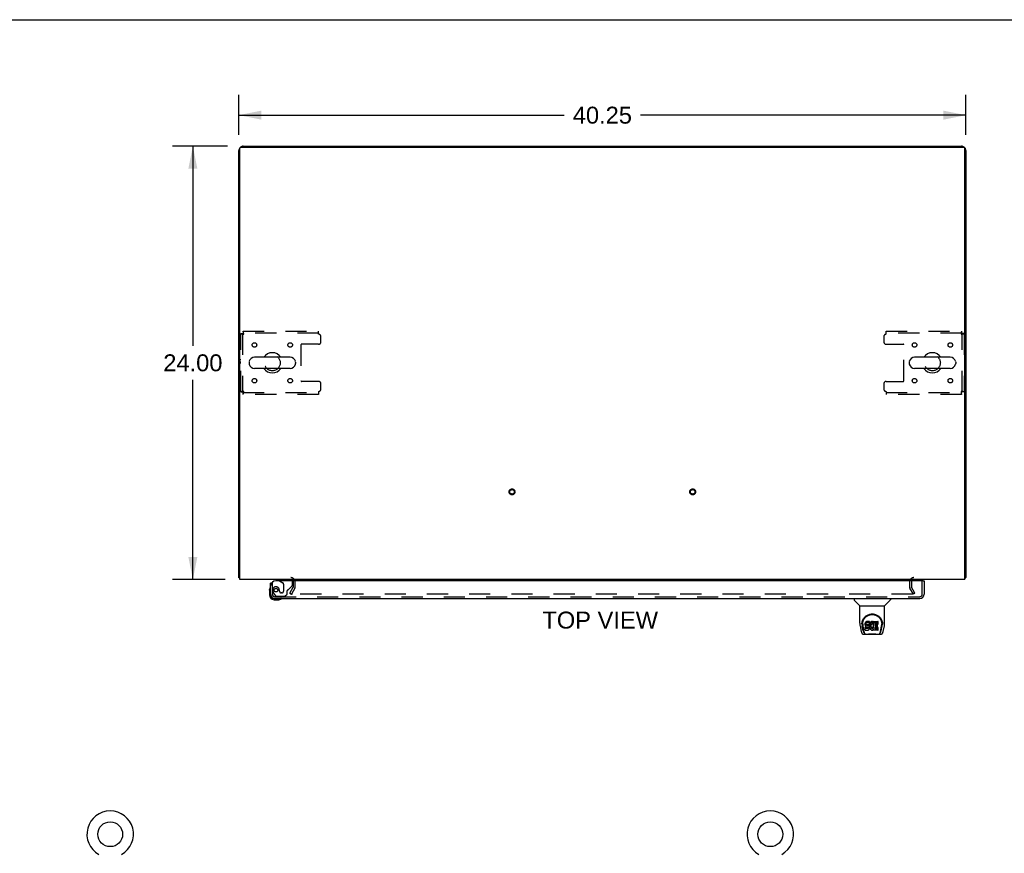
# Model space of a CAD drawing. Header units: inches. Extents: x 0 to 212, y 0 to 138.
# Tile 14 of 20: x 55 to 109, y 91 to 138. Entities that reach past the tile are written whole.
import ezdxf

# ---------------------------------------------------------------- set-up
doc = ezdxf.new("R2010")
doc.units = ezdxf.units.IN
doc.header["$LTSCALE"] = 11.6875
doc.header["$MEASUREMENT"] = 0
doc.linetypes.add('HIDDEN', pattern=[0.2, 0.1, -0.1])
doc.layers.get('0').update_dxf_attribs({"linetype": 'CONTINUOUS'})
for name, color, linetype in [('DEFAULT_2', 8, 'HIDDEN'), ('DIMENSIONS', 7, 'CONTINUOUS'), ('DOOR_ASSEMBLY', 7, 'CONTINUOUS'), ('WITNESSMARKS', 7, 'CONTINUOUS')]:
    doc.layers.add(name, color=color, linetype=linetype)
doc.styles.get("Standard").update_dxf_attribs({"font": 'arial.ttf'})
doc.dimstyles.new('DIMSTYLE_1', dxfattribs={"dimtxt": 0.9375, "dimasz": 1.25, "dimexe": 0.09, "dimexo": 0.07, "dimgap": 0.0375, "dimtad": 0, "dimtih": 1, "dimtoh": 1, "dimzin": 4, "dimdsep": 46, "dimtxsty": 'Standard', "dimblk": '_FILLED', "dimblk1": '_FILLED', "dimblk2": '_FILLED', "dimcen": 0.09, "dimadec": 3, "dimazin": 1, "dimtfac": 1, "dimtdec": 3, "dimtofl": 0, "dimtmove": 0, "dimatfit": 3, "dimldrblk": '_FILLED', "dimfxl": 0, "dimtolj": 1, "dimtzin": 4, "dimarcsym": 0})

# ---------------------------------------------------------------- blocks, each defined once
blk = doc.blocks.new('_FILLED')
at = {"color": 0, "linetype": 'ByBlock'}
blk.add_solid([(0, 0), (-1, 0.2), (-1, -0.2)], dxfattribs=at)
blk = doc.blocks.new('*D1')
at = {"layer": 'DIMENSIONS', "color": 2, "linetype": 'Continuous'}
for p, q in [((66.635, 131.124), (66.635, 133.337)), ((106.885, 131.124), (106.885, 133.337)), ((66.635, 132.212), (84.653, 132.212)), ((106.885, 132.212), (88.867, 132.212))]:
    blk.add_line(p, q, dxfattribs=at)
at = {"layer": 'DIMENSIONS', "color": 2, "linetype": 'Continuous', "xscale": 1.25, "yscale": 1.25, "zscale": 1.25, "rotation": 180}
blk.add_blockref('_FILLED', (66.635, 132.212), dxfattribs=at)
at = {"layer": 'DIMENSIONS', "color": 2, "linetype": 'Continuous', "xscale": 1.25, "yscale": 1.25, "zscale": 1.25}
blk.add_blockref('_FILLED', (106.885, 132.212), dxfattribs=at)
at = {"layer": 'DIMENSIONS', "color": 2, "linetype": 'Continuous', "insert": (86.76, 132.681), "char_height": 0.9375, "width": 3.27602, "attachment_point": 2, "line_spacing_factor": 0.9}
blk.add_mtext('40.25', dxfattribs=at)
blk = doc.blocks.new('*D7')
at = {"layer": 'DIMENSIONS', "color": 2, "linetype": 'Continuous'}
for p, q in [((66.007, 130.496), (62.967, 130.496)), ((64.092, 130.496), (64.092, 119.433)), ((64.092, 106.496), (64.092, 117.558)), ((65.872, 106.496), (62.967, 106.496))]:
    blk.add_line(p, q, dxfattribs=at)
at = {"layer": 'DIMENSIONS', "color": 2, "linetype": 'Continuous', "xscale": 1.25, "yscale": 1.25, "zscale": 1.25}
for p, rotation in [((64.092, 130.496), 90), ((64.092, 106.496), 270)]:
    blk.add_blockref('_FILLED', p, dxfattribs=dict(at, rotation=rotation))
at = {"layer": 'DIMENSIONS', "color": 2, "linetype": 'Continuous', "insert": (64.092, 118.965), "char_height": 0.9375, "width": 3.27602, "attachment_point": 2, "line_spacing_factor": 0.9}
blk.add_mtext('24.00', dxfattribs=at)

msp = doc.modelspace()

# ---------------------------------------------------------------- linework, layer by layer
at = {"color": 7, "linetype": 'Continuous'}
for p, q in [((0, 137.5), (212.5, 137.5)), ((74.135, 130.496), (74.135, 130.444)), ((74.135, 130.496), (99.385, 130.496)), ((99.385, 130.496), (99.385, 130.444)), ((67.202, 118.539), (67.202, 118.452)), ((69.477, 118.802), (67.502, 118.802)), ((69.777, 118.539), (69.777, 118.452)), ((103.744, 118.539), (103.744, 118.452)), ((106.019, 118.802), (104.044, 118.802)), ((106.319, 118.539), (106.319, 118.452)), ((69.477, 118.19), (67.502, 118.19)), ((106.019, 118.19), (104.044, 118.19)), ((66.687, 106.6), (66.635, 106.6)), ((106.833, 106.6), (106.885, 106.6))]:
    msp.add_line(p, q, dxfattribs=at)
at = {"color": 3, "linetype": 'Continuous'}
for p, q in [((66.687, 106.496), (66.687, 130.384)), ((66.747, 130.444), (106.773, 130.444)), ((66.882, 130.496), (74.135, 130.496)), ((99.385, 130.496), (106.639, 130.496)), ((106.833, 106.496), (106.833, 130.384)), ((66.635, 106.6), (66.635, 130.249)), ((106.885, 130.249), (106.885, 106.6)), ((106.833, 106.496), (66.687, 106.496))]:
    msp.add_line(p, q, dxfattribs=at)
for points in [[(66.663, 106.586), (66.659, 106.586), (66.656, 106.587), (66.653, 106.588), (66.65, 106.588), (66.647, 106.589), (66.644, 106.59), (66.642, 106.591), (66.64, 106.592), (66.639, 106.593), (66.637, 106.594), (66.636, 106.596), (66.636, 106.597), (66.635, 106.598), (66.635, 106.6)], [(66.687, 106.58), (66.687, 106.58), (66.683, 106.581), (66.679, 106.582), (66.675, 106.583), (66.671, 106.584), (66.663, 106.586)], [(106.833, 106.58), (106.833, 106.58), (106.837, 106.581), (106.842, 106.582), (106.846, 106.583), (106.85, 106.584)], [(106.85, 106.584), (106.857, 106.586), (106.861, 106.586), (106.864, 106.587), (106.867, 106.588), (106.87, 106.588), (106.873, 106.589), (106.876, 106.59), (106.878, 106.591), (106.88, 106.592), (106.882, 106.593), (106.883, 106.594), (106.884, 106.596), (106.885, 106.597), (106.885, 106.598), (106.885, 106.6)]]:
    msp.add_lwpolyline(points, dxfattribs=at)
at = {"color": 7, "linetype": 'Continuous'}
for centre in [(59.515, 92.387), (96.057, 92.387)]:
    msp.add_circle(centre, 0.688, dxfattribs=at)
at = {"color": 3, "linetype": 'Continuous'}
for centre, radius, start, end in [((66.882, 130.249), 0.246, 140.5726, 180), ((66.747, 130.384), 0.06, 90, 180), ((66.882, 130.249), 0.246, 90, 129.4274), ((106.639, 130.249), 0.246, 50.5726, 90), ((106.773, 130.384), 0.06, 0, 90), ((106.639, 130.249), 0.246, 0, 39.4274), ((69.514, 106.353), 0.142, 26.4666, 90), ((104.007, 106.353), 0.142, 90, 153.5334)]:
    msp.add_arc(centre, radius, start, end, dxfattribs=at)
at = {"color": 7, "linetype": 'Continuous'}
for centre, radius, start, end in [((68.489, 118.496), 0.562, 32.9567, 147.0433), ((105.031, 118.496), 0.562, 32.9567, 147.0433), ((67.345, 118.539), 0.144, 164.3697, 180), ((67.345, 118.452), 0.144, 180, 195.6303), ((67.502, 118.496), 0.306, 90, 164.3697), ((67.502, 118.496), 0.306, 195.6303, 270), ((69.477, 118.496), 0.306, 15.6303, 90), ((69.477, 118.496), 0.306, 270, 344.3697), ((69.633, 118.539), 0.144, 0, 15.6303), ((69.633, 118.452), 0.144, 344.3697, 360), ((103.887, 118.539), 0.144, 164.3697, 180), ((103.887, 118.452), 0.144, 180, 195.6303), ((104.044, 118.496), 0.306, 90, 164.3697), ((104.044, 118.496), 0.306, 195.6303, 270), ((106.019, 118.496), 0.306, 15.6303, 90), ((106.019, 118.496), 0.306, 270, 344.3697), ((106.175, 118.539), 0.144, 0, 15.6303), ((106.175, 118.452), 0.144, 344.3697, 360), ((68.489, 118.496), 0.562, 212.956, 327.044), ((105.031, 118.496), 0.562, 212.956, 327.044), ((59.515, 92.387), 1.288, 299.5053, 240.4947), ((96.057, 92.387), 1.288, 299.5053, 240.4947)]:
    msp.add_arc(centre, radius, start, end, dxfattribs=at)
at = {"layer": 'DEFAULT_2', "color": 8, "linetype": 'HIDDEN'}
for p, q in [((66.739, 116.88), (66.739, 120.112)), ((66.739, 120.112), (66.843, 120.112)), ((66.843, 120.112), (66.843, 116.88)), ((66.873, 120.246), (66.873, 120.142)), ((66.873, 120.246), (71.052, 120.246)), ((71.052, 120.142), (66.873, 120.142)), ((71.052, 120.079), (71.052, 120.246)), ((71.177, 119.652), (71.177, 119.954)), ((102.344, 119.954), (102.344, 119.652)), ((102.469, 120.246), (106.647, 120.246)), ((102.469, 120.079), (102.469, 120.246)), ((106.647, 120.142), (102.469, 120.142)), ((106.647, 120.246), (106.647, 120.142)), ((106.781, 120.112), (106.677, 120.112)), ((106.677, 116.88), (106.677, 120.112)), ((106.781, 120.112), (106.781, 116.88)), ((70.077, 119.497), (70.077, 117.495)), ((71.052, 119.527), (70.107, 119.527)), ((102.469, 119.527), (103.414, 119.527)), ((103.444, 117.495), (103.444, 119.497)), ((71.052, 117.465), (70.107, 117.465)), ((71.177, 117.038), (71.177, 117.34)), ((102.344, 117.34), (102.344, 117.038)), ((102.469, 117.465), (103.414, 117.465)), ((66.739, 116.88), (66.843, 116.88)), ((66.873, 116.746), (66.873, 116.85)), ((66.873, 116.85), (71.052, 116.85)), ((71.052, 116.746), (66.873, 116.746)), ((71.052, 116.913), (71.052, 116.746)), ((102.469, 116.913), (102.469, 116.746)), ((102.469, 116.85), (106.647, 116.85)), ((106.647, 116.746), (102.469, 116.746)), ((106.647, 116.746), (106.647, 116.85)), ((106.781, 116.88), (106.677, 116.88)), ((69.656, 106.091), (69.656, 106.353)), ((69.76, 106.091), (69.76, 106.353)), ((103.76, 106.353), (103.76, 106.091)), ((103.864, 106.353), (103.864, 106.091)), ((69.456, 105.735), (69.652, 106.075)), ((69.742, 106.023), (69.546, 105.683)), ((103.975, 105.683), (103.778, 106.023)), ((104.065, 105.735), (103.869, 106.075)), ((69.456, 105.735), (69.546, 105.683)), ((103.929, 105.683), (69.592, 105.683)), ((104.065, 105.735), (103.975, 105.683))]:
    msp.add_line(p, q, dxfattribs=at)
for points in [[(66.739, 120.112), (66.74, 120.109), (66.743, 120.107), (66.748, 120.105), (66.756, 120.102), (66.765, 120.1), (66.776, 120.098), (66.788, 120.095), (66.802, 120.093), (66.817, 120.091), (66.834, 120.088), (66.851, 120.086), (66.869, 120.083), (66.887, 120.081), (66.906, 120.079)], [(66.843, 120.112), (66.844, 120.109), (66.845, 120.107), (66.847, 120.105), (66.849, 120.102), (66.853, 120.1), (66.857, 120.098), (66.862, 120.095), (66.867, 120.093), (66.873, 120.091), (66.879, 120.088), (66.885, 120.086), (66.892, 120.083), (66.899, 120.081), (66.906, 120.079)], [(66.906, 120.079), (66.904, 120.097), (66.901, 120.116), (66.899, 120.134), (66.897, 120.151), (66.894, 120.168), (66.892, 120.183), (66.89, 120.197), (66.887, 120.209), (66.885, 120.22), (66.883, 120.229), (66.88, 120.236), (66.878, 120.242), (66.875, 120.245), (66.873, 120.246)], [(66.906, 120.079), (66.904, 120.086), (66.901, 120.093), (66.899, 120.1), (66.897, 120.106), (66.894, 120.112), (66.892, 120.118), (66.89, 120.123), (66.887, 120.128), (66.885, 120.132), (66.883, 120.136), (66.88, 120.138), (66.878, 120.14), (66.875, 120.141), (66.873, 120.142)], [(106.647, 120.246), (106.645, 120.245), (106.642, 120.242), (106.64, 120.236), (106.638, 120.229), (106.635, 120.22), (106.633, 120.209), (106.631, 120.197), (106.628, 120.183), (106.626, 120.168), (106.624, 120.151), (106.621, 120.134), (106.619, 120.116), (106.616, 120.097), (106.614, 120.079)], [(106.647, 120.142), (106.645, 120.141), (106.642, 120.14), (106.64, 120.138), (106.638, 120.136), (106.635, 120.132), (106.633, 120.128), (106.631, 120.123), (106.628, 120.118), (106.626, 120.112), (106.624, 120.106), (106.621, 120.1), (106.619, 120.093), (106.616, 120.086), (106.614, 120.079)], [(106.614, 120.079), (106.633, 120.081), (106.651, 120.083), (106.669, 120.086), (106.687, 120.088), (106.703, 120.091), (106.718, 120.093), (106.732, 120.095), (106.745, 120.098), (106.756, 120.1), (106.765, 120.102), (106.772, 120.105), (106.777, 120.107), (106.78, 120.109), (106.781, 120.112)], [(106.614, 120.079), (106.621, 120.081), (106.628, 120.083), (106.635, 120.086), (106.641, 120.088), (106.648, 120.091), (106.653, 120.093), (106.659, 120.095), (106.663, 120.098), (106.667, 120.1), (106.671, 120.102), (106.674, 120.105), (106.676, 120.107), (106.677, 120.109), (106.677, 120.112)], [(66.906, 116.913), (66.887, 116.91), (66.869, 116.908), (66.851, 116.906), (66.834, 116.903), (66.817, 116.901), (66.802, 116.899), (66.788, 116.896), (66.776, 116.894), (66.765, 116.892), (66.756, 116.889), (66.748, 116.887), (66.743, 116.884), (66.74, 116.882), (66.739, 116.88)], [(66.906, 116.913), (66.899, 116.91), (66.892, 116.908), (66.885, 116.906), (66.879, 116.903), (66.873, 116.901), (66.867, 116.899), (66.862, 116.896), (66.857, 116.894), (66.853, 116.892), (66.849, 116.889), (66.847, 116.887), (66.845, 116.884), (66.844, 116.882), (66.843, 116.88)], [(66.873, 116.746), (66.875, 116.747), (66.878, 116.75), (66.88, 116.755), (66.883, 116.762), (66.885, 116.771), (66.887, 116.782), (66.89, 116.795), (66.892, 116.809), (66.894, 116.824), (66.897, 116.84), (66.899, 116.858), (66.901, 116.876), (66.904, 116.894), (66.906, 116.913)], [(66.873, 116.85), (66.875, 116.85), (66.878, 116.851), (66.88, 116.853), (66.883, 116.856), (66.885, 116.859), (66.887, 116.864), (66.89, 116.868), (66.892, 116.873), (66.894, 116.879), (66.897, 116.885), (66.899, 116.892), (66.901, 116.899), (66.904, 116.906), (66.906, 116.913)], [(106.781, 116.88), (106.78, 116.882), (106.777, 116.884), (106.772, 116.887), (106.765, 116.889), (106.756, 116.892), (106.745, 116.894), (106.732, 116.896), (106.718, 116.899), (106.703, 116.901), (106.687, 116.903), (106.669, 116.906), (106.651, 116.908), (106.633, 116.91), (106.614, 116.913)], [(106.614, 116.913), (106.616, 116.906), (106.619, 116.899), (106.621, 116.892), (106.624, 116.885), (106.626, 116.879), (106.628, 116.873), (106.631, 116.868), (106.633, 116.864), (106.635, 116.859), (106.638, 116.856), (106.64, 116.853), (106.642, 116.851), (106.645, 116.85), (106.647, 116.85)], [(106.677, 116.88), (106.677, 116.882), (106.676, 116.884), (106.674, 116.887), (106.671, 116.889), (106.667, 116.892), (106.663, 116.894), (106.659, 116.896), (106.653, 116.899), (106.648, 116.901), (106.641, 116.903), (106.635, 116.906), (106.628, 116.908), (106.621, 116.91), (106.614, 116.913)], [(106.614, 116.913), (106.616, 116.894), (106.619, 116.876), (106.621, 116.858), (106.624, 116.84), (106.626, 116.824), (106.628, 116.809), (106.631, 116.795), (106.633, 116.782), (106.635, 116.771), (106.638, 116.762), (106.64, 116.755), (106.642, 116.75), (106.645, 116.747), (106.647, 116.746)], [(69.574, 105.708), (69.573, 105.707), (69.572, 105.705), (69.572, 105.703), (69.572, 105.702), (69.572, 105.701)], [(69.572, 105.701), (69.572, 105.7), (69.572, 105.698), (69.572, 105.696), (69.573, 105.695), (69.574, 105.693), (69.575, 105.691), (69.576, 105.69), (69.577, 105.689), (69.579, 105.687), (69.58, 105.686)], [(69.592, 105.683), (69.59, 105.683), (69.588, 105.684), (69.586, 105.684), (69.584, 105.685), (69.582, 105.685), (69.58, 105.686)], [(103.949, 105.701), (103.949, 105.7), (103.948, 105.698), (103.948, 105.696), (103.947, 105.695), (103.947, 105.693), (103.946, 105.691), (103.944, 105.69), (103.943, 105.689), (103.942, 105.687), (103.94, 105.686), (103.938, 105.685), (103.936, 105.685), (103.935, 105.684), (103.933, 105.684), (103.931, 105.683), (103.929, 105.683)], [(103.946, 105.708), (103.947, 105.707), (103.948, 105.705), (103.948, 105.703), (103.949, 105.702), (103.949, 105.701)]]:
    msp.add_lwpolyline(points, dxfattribs=at)
for centre, radius in [((67.5, 119.485), 0.125), ((69.479, 119.485), 0.125), ((104.042, 119.485), 0.125), ((106.021, 119.485), 0.125), ((68.489, 118.496), 0.438), ((105.031, 118.496), 0.438), ((67.5, 117.506), 0.125), ((69.479, 117.506), 0.125), ((104.042, 117.506), 0.125), ((106.021, 117.506), 0.125), ((81.76, 111.35), 0.164), ((81.76, 111.35), 0.124), ((91.76, 111.35), 0.164), ((91.76, 111.35), 0.124)]:
    msp.add_circle(centre, radius, dxfattribs=at)
for centre, radius, start, end in [((71.052, 119.954), 0.125, 0, 90), ((102.469, 119.954), 0.125, 90, 180), ((70.107, 119.497), 0.03, 90, 180), ((71.052, 119.652), 0.125, 270, 360), ((102.469, 119.652), 0.125, 180, 270), ((103.414, 119.497), 0.03, 0, 90), ((70.107, 117.495), 0.03, 180, 270), ((71.052, 117.34), 0.125, 0, 90), ((102.469, 117.34), 0.125, 90, 180), ((103.414, 117.495), 0.03, 270, 360), ((71.052, 117.038), 0.125, 270, 360), ((102.469, 117.038), 0.125, 180, 270), ((69.514, 106.353), 0.246, 0, 90), ((69.514, 106.353), 0.142, 0, 26.4666), ((104.007, 106.353), 0.246, 90, 180), ((104.007, 106.353), 0.142, 153.5334, 180), ((69.623, 106.091), 0.033, 330, 360), ((69.623, 106.091), 0.137, 330, 360), ((103.897, 106.091), 0.137, 180, 210), ((103.897, 106.091), 0.033, 180, 210)]:
    msp.add_arc(centre, radius, start, end, dxfattribs=at)
at = {"layer": 'DOOR_ASSEMBLY', "color": 3, "linetype": 'Continuous'}
for p, q in [((68.385, 105.684), (68.385, 106.292)), ((104.511, 106.417), (68.677, 106.417)), ((104.573, 106.417), (104.573, 105.684)), ((68.632, 105.438), (104.326, 105.438))]:
    msp.add_line(p, q, dxfattribs=at)
at = {"layer": 'DOOR_ASSEMBLY', "color": 7, "linetype": 'Continuous'}
for p, q in [((68.461, 106.292), (68.385, 106.292)), ((68.827, 106.496), (68.827, 106.457)), ((68.827, 106.457), (68.896, 106.417)), ((104.511, 106.417), (104.573, 106.417)), ((68.325, 105.897), (68.328, 105.935)), ((68.325, 105.897), (68.325, 105.641)), ((68.385, 105.684), (68.385, 105.641)), ((68.588, 105.438), (68.632, 105.438)), ((68.588, 105.378), (68.844, 105.378)), ((100.694, 105.438), (100.694, 105.375)), ((101.003, 105.05), (100.705, 105.347)), ((102.392, 105.05), (102.69, 105.347)), ((102.702, 105.438), (102.702, 105.375)), ((101.009, 105.044), (102.387, 105.044)), ((101.009, 104.072), (101.009, 105.044)), ((102.387, 104.073), (102.387, 105.044)), ((101.328, 104.122), (101.318, 104.099)), ((101.341, 104.141), (101.328, 104.122)), ((101.328, 104.055), (101.328, 104.122)), ((101.35, 104.149), (101.341, 104.141)), ((101.341, 104.074), (101.341, 104.141)), ((101.36, 104.156), (101.35, 104.149)), ((101.35, 104.082), (101.35, 104.149)), ((101.381, 104.165), (101.36, 104.156)), ((101.36, 104.089), (101.36, 104.156)), ((101.405, 104.173), (101.381, 104.165)), ((101.381, 104.099), (101.381, 104.165)), ((101.405, 104.106), (101.381, 104.099)), ((101.544, 104.173), (101.405, 104.173)), ((101.405, 104.106), (101.405, 104.173)), ((101.544, 104.106), (101.405, 104.106)), ((101.546, 104.13), (101.544, 104.173)), ((101.544, 104.106), (101.544, 104.173)), ((101.546, 104.063), (101.544, 104.106)), ((101.546, 104.063), (101.546, 104.13)), ((101.591, 104.11), (101.578, 104.092)), ((101.605, 104.127), (101.591, 104.11)), ((101.591, 104.044), (101.591, 104.11)), ((101.622, 104.142), (101.605, 104.127)), ((101.605, 104.06), (101.605, 104.127)), ((101.64, 104.155), (101.622, 104.142)), ((101.622, 104.076), (101.622, 104.142)), ((101.66, 104.164), (101.64, 104.155)), ((101.64, 104.089), (101.64, 104.155)), ((101.682, 104.169), (101.66, 104.164)), ((101.66, 104.097), (101.66, 104.164)), ((101.704, 104.171), (101.682, 104.169)), ((101.682, 104.102), (101.682, 104.169)), ((101.704, 104.171), (101.727, 104.171)), ((101.704, 104.105), (101.704, 104.171)), ((101.738, 104.169), (101.727, 104.171)), ((101.727, 104.104), (101.727, 104.171)), ((101.749, 104.166), (101.738, 104.169)), ((101.738, 104.102), (101.738, 104.169)), ((101.767, 104.154), (101.749, 104.166)), ((101.749, 104.099), (101.749, 104.166)), ((101.767, 104.154), (101.767, 104.087)), ((101.769, 104.15), (101.769, 104.087)), ((101.777, 104.171), (102.014, 104.171)), ((101.777, 103.779), (101.777, 104.171)), ((102.019, 104.025), (102.019, 104.166)), ((101.024, 103.929), (101.089, 103.624)), ((101.127, 104.018), (101.127, 104.017)), ((101.134, 104.104), (101.133, 104.04)), ((101.196, 103.652), (101.143, 103.922)), ((101.171, 104.03), (101.171, 104.007)), ((101.18, 103.909), (101.237, 103.616)), ((101.313, 104.076), (101.312, 104.052)), ((101.312, 103.985), (101.312, 104.052)), ((101.313, 104.009), (101.312, 103.985)), ((101.312, 103.985), (101.312, 103.961)), ((101.312, 103.961), (101.316, 103.938)), ((101.318, 104.099), (101.313, 104.076)), ((101.313, 104.009), (101.313, 104.076)), ((101.318, 104.032), (101.313, 104.009)), ((101.314, 103.699), (101.314, 103.841)), ((101.316, 103.938), (101.325, 103.916)), ((101.318, 104.032), (101.318, 104.099)), ((101.328, 104.055), (101.318, 104.032)), ((101.378, 103.779), (101.318, 103.779)), ((101.378, 103.846), (101.319, 103.846)), ((101.319, 103.779), (101.319, 103.846)), ((101.319, 103.695), (101.463, 103.695)), ((101.325, 103.916), (101.337, 103.895)), ((101.341, 104.074), (101.328, 104.055)), ((101.337, 103.895), (101.354, 103.878)), ((101.35, 104.082), (101.341, 104.074)), ((101.36, 104.089), (101.35, 104.082)), ((101.354, 103.878), (101.374, 103.865)), ((101.381, 104.099), (101.36, 104.089)), ((101.374, 103.865), (101.385, 103.861)), ((101.439, 103.846), (101.378, 103.846)), ((101.378, 103.779), (101.378, 103.846)), ((101.439, 103.78), (101.378, 103.779)), ((101.383, 103.989), (101.385, 104.004)), ((101.383, 103.966), (101.383, 103.989)), ((101.383, 103.973), (101.383, 103.989)), ((101.383, 103.966), (101.383, 103.973)), ((101.386, 103.959), (101.383, 103.966)), ((101.385, 104.004), (101.388, 104.01)), ((101.385, 103.861), (101.396, 103.859)), ((101.386, 103.959), (101.386, 104.004)), ((101.39, 103.953), (101.386, 103.959)), ((101.388, 104.01), (101.394, 104.015)), ((101.39, 103.953), (101.39, 104.012)), ((101.396, 103.948), (101.39, 103.953)), ((101.394, 104.015), (101.409, 104.02)), ((101.396, 104.015), (101.396, 104.016)), ((101.411, 104.011), (101.396, 104.015)), ((101.396, 103.948), (101.396, 104.015)), ((101.411, 103.944), (101.396, 103.948)), ((101.396, 103.859), (101.444, 103.858)), ((101.409, 104.02), (101.423, 104.021)), ((101.435, 104.012), (101.411, 104.011)), ((101.411, 103.944), (101.411, 104.011)), ((101.435, 103.945), (101.411, 103.944)), ((101.423, 104.021), (101.536, 104.021)), ((101.459, 104.011), (101.435, 104.012)), ((101.435, 103.945), (101.435, 104.012)), ((101.459, 103.944), (101.435, 103.945)), ((101.454, 103.848), (101.439, 103.846)), ((101.439, 103.78), (101.439, 103.846)), ((101.454, 103.781), (101.439, 103.78)), ((101.444, 103.858), (101.451, 103.858)), ((101.451, 103.858), (101.458, 103.855)), ((101.46, 103.851), (101.454, 103.848)), ((101.454, 103.781), (101.454, 103.848)), ((101.46, 103.784), (101.454, 103.781)), ((101.458, 103.855), (101.464, 103.851)), ((101.482, 104.006), (101.459, 104.011)), ((101.459, 103.944), (101.459, 104.011)), ((101.482, 103.939), (101.459, 103.944)), ((101.462, 103.853), (101.46, 103.851)), ((101.46, 103.784), (101.46, 103.851)), ((101.466, 103.789), (101.46, 103.784)), ((101.463, 103.695), (101.475, 103.696)), ((101.464, 103.851), (101.469, 103.845)), ((101.466, 103.789), (101.466, 103.849)), ((101.475, 103.801), (101.466, 103.789)), ((101.469, 103.845), (101.476, 103.831)), ((101.475, 103.801), (101.475, 103.833)), ((101.478, 103.808), (101.475, 103.801)), ((101.475, 103.696), (101.486, 103.7)), ((101.476, 103.831), (101.478, 103.816)), ((101.478, 103.808), (101.478, 103.821)), ((101.478, 103.816), (101.478, 103.808)), ((101.493, 104.001), (101.482, 104.006)), ((101.482, 103.939), (101.482, 104.006)), ((101.493, 103.934), (101.482, 103.939)), ((101.486, 103.7), (101.506, 103.714)), ((101.503, 103.994), (101.493, 104.001)), ((101.493, 103.934), (101.493, 104.001)), ((101.503, 103.927), (101.493, 103.934)), ((101.52, 103.977), (101.503, 103.994)), ((101.503, 103.927), (101.503, 103.994)), ((101.52, 103.91), (101.503, 103.927)), ((101.506, 103.714), (101.523, 103.731)), ((101.533, 103.957), (101.52, 103.977)), ((101.52, 103.91), (101.52, 103.977)), ((101.533, 103.89), (101.52, 103.91)), ((101.523, 103.731), (101.53, 103.741)), ((101.53, 103.741), (101.535, 103.752)), ((101.543, 103.935), (101.533, 103.957)), ((101.533, 103.89), (101.533, 103.957)), ((101.543, 103.868), (101.533, 103.89)), ((101.535, 103.752), (101.544, 103.774)), ((101.536, 104.021), (101.542, 104.021)), ((101.542, 104.021), (101.544, 104.027)), ((101.544, 103.931), (101.543, 103.935)), ((101.543, 103.868), (101.543, 103.935)), ((101.549, 103.845), (101.543, 103.868)), ((101.544, 104.027), (101.545, 104.039)), ((101.548, 104.009), (101.544, 103.964)), ((101.544, 103.898), (101.544, 103.964)), ((101.548, 103.942), (101.544, 103.898)), ((101.544, 103.898), (101.545, 103.875)), ((101.544, 103.774), (101.55, 103.797)), ((101.545, 104.039), (101.546, 104.063)), ((101.545, 103.875), (101.548, 103.853)), ((101.552, 104.031), (101.548, 104.009)), ((101.548, 103.942), (101.548, 104.009)), ((101.552, 103.964), (101.548, 103.942)), ((101.548, 103.853), (101.552, 103.831)), ((101.551, 103.821), (101.549, 103.845)), ((101.55, 103.797), (101.551, 103.821)), ((101.551, 103.821), (101.551, 103.836)), ((101.558, 104.052), (101.552, 104.031)), ((101.552, 103.964), (101.552, 104.031)), ((101.558, 103.985), (101.552, 103.964)), ((101.552, 103.831), (101.559, 103.81)), ((101.567, 104.073), (101.558, 104.052)), ((101.558, 103.985), (101.558, 104.052)), ((101.567, 104.006), (101.558, 103.985)), ((101.559, 103.81), (101.581, 103.771)), ((101.578, 104.092), (101.567, 104.073)), ((101.567, 104.006), (101.567, 104.073)), ((101.578, 104.025), (101.567, 104.006)), ((101.578, 104.025), (101.578, 104.092)), ((101.591, 104.044), (101.578, 104.025)), ((101.581, 103.771), (101.593, 103.753)), ((101.605, 104.06), (101.591, 104.044)), ((101.593, 103.753), (101.608, 103.736)), ((101.622, 104.076), (101.605, 104.06)), ((101.608, 103.736), (101.624, 103.721)), ((101.614, 103.913), (101.613, 103.886)), ((101.613, 103.886), (101.614, 103.873)), ((101.617, 103.94), (101.614, 103.913)), ((101.614, 103.873), (101.614, 103.913)), ((101.614, 103.873), (101.617, 103.86)), ((101.616, 103.933), (101.617, 103.927)), ((101.621, 103.953), (101.617, 103.94)), ((101.617, 103.927), (101.628, 103.902)), ((101.617, 103.86), (101.617, 103.927)), ((101.617, 103.86), (101.628, 103.836)), ((101.627, 103.965), (101.621, 103.953)), ((101.64, 104.089), (101.622, 104.076)), ((101.624, 103.721), (101.642, 103.707)), ((101.641, 103.988), (101.627, 103.965)), ((101.628, 103.902), (101.641, 103.879)), ((101.628, 103.836), (101.628, 103.902)), ((101.628, 103.836), (101.641, 103.812)), ((101.66, 104.097), (101.64, 104.089)), ((101.649, 103.998), (101.641, 103.988)), ((101.641, 103.879), (101.65, 103.869)), ((101.641, 103.812), (101.641, 103.879)), ((101.641, 103.812), (101.65, 103.802)), ((101.642, 103.707), (101.652, 103.702)), ((101.66, 104.006), (101.649, 103.998)), ((101.65, 103.869), (101.66, 103.86)), ((101.65, 103.802), (101.65, 103.869)), ((101.65, 103.802), (101.66, 103.793)), ((101.652, 103.702), (101.662, 103.698)), ((101.682, 104.102), (101.66, 104.097)), ((101.685, 104.016), (101.66, 104.006)), ((101.66, 103.86), (101.671, 103.853)), ((101.66, 103.793), (101.66, 103.86)), ((101.66, 103.793), (101.671, 103.786)), ((101.662, 103.698), (101.684, 103.693)), ((101.671, 103.853), (101.683, 103.848)), ((101.671, 103.786), (101.671, 103.853)), ((101.671, 103.786), (101.683, 103.781)), ((101.704, 104.105), (101.682, 104.102)), ((101.683, 103.848), (101.697, 103.846)), ((101.683, 103.781), (101.683, 103.848)), ((101.683, 103.781), (101.697, 103.779)), ((101.684, 103.693), (101.706, 103.69)), ((101.698, 104.019), (101.685, 104.016)), ((101.697, 103.846), (101.71, 103.845)), ((101.697, 103.779), (101.697, 103.846)), ((101.697, 103.779), (101.71, 103.778)), ((101.711, 104.019), (101.698, 104.019)), ((101.727, 104.104), (101.704, 104.105)), ((101.706, 103.69), (101.728, 103.693)), ((101.71, 103.845), (101.723, 103.847)), ((101.71, 103.778), (101.71, 103.845)), ((101.71, 103.778), (101.723, 103.78)), ((101.724, 104.016), (101.711, 104.019)), ((101.723, 103.847), (101.736, 103.851)), ((101.723, 103.78), (101.723, 103.847)), ((101.723, 103.78), (101.736, 103.784)), ((101.736, 104.011), (101.724, 104.016)), ((101.738, 104.102), (101.727, 104.104)), ((101.728, 103.693), (101.75, 103.7)), ((101.736, 103.851), (101.748, 103.857)), ((101.736, 103.784), (101.736, 103.851)), ((101.736, 103.784), (101.748, 103.79)), ((101.749, 104.099), (101.738, 104.102)), ((101.769, 104.082), (101.742, 104.014)), ((101.748, 103.857), (101.759, 103.864)), ((101.748, 103.79), (101.748, 103.857)), ((101.748, 103.79), (101.759, 103.797)), ((101.767, 104.087), (101.749, 104.099)), ((101.75, 103.7), (101.769, 103.712)), ((101.759, 103.864), (101.759, 103.797)), ((101.766, 103.863), (101.777, 103.846)), ((101.766, 103.796), (101.777, 103.779)), ((101.779, 103.712), (101.769, 103.712)), ((101.769, 103.712), (101.769, 103.712)), ((101.777, 104.104), (102.014, 104.104)), ((101.779, 103.699), (101.779, 103.712)), ((102.015, 103.695), (101.784, 103.695)), ((101.847, 104.016), (101.847, 103.949)), ((101.849, 103.858), (101.849, 103.78)), ((102.014, 104.021), (101.852, 104.021)), ((101.852, 104.011), (101.983, 104.011)), ((101.852, 103.944), (101.983, 103.944)), ((101.983, 103.862), (101.853, 103.862)), ((101.853, 103.842), (102.015, 103.842)), ((101.853, 103.776), (102.015, 103.776)), ((101.988, 103.867), (101.988, 104.007)), ((102.019, 103.699), (102.019, 103.838)), ((102.158, 103.616), (102.215, 103.906)), ((102.199, 103.652), (102.252, 103.922)), ((102.215, 103.906), (102.216, 103.91)), ((102.261, 104.104), (102.262, 104.04)), ((102.268, 104.017), (102.268, 104.018)), ((102.306, 103.624), (102.371, 103.929)), ((101.213, 103.469), (102.182, 103.469)), ((101.255, 103.548), (101.247, 103.548)), ((101.253, 103.552), (101.257, 103.542)), ((101.257, 103.542), (101.257, 103.542)), ((101.299, 103.469), (101.293, 103.469)), ((101.299, 103.469), (101.298, 103.469)), ((102.097, 103.469), (102.096, 103.469)), ((102.138, 103.542), (102.139, 103.542)), ((102.139, 103.542), (102.142, 103.552)), ((102.148, 103.548), (102.14, 103.548))]:
    msp.add_line(p, q, dxfattribs=at)
at = {"layer": 'DOOR_ASSEMBLY', "color": 8, "linetype": 'HIDDEN'}
for p, q in [((68.489, 106.292), (68.489, 105.684)), ((69.457, 106.496), (68.827, 106.496)), ((68.896, 106.417), (69.065, 106.319)), ((69.614, 106.216), (69.614, 106.339)), ((104.469, 105.684), (104.469, 106.417)), ((68.564, 105.741), (68.665, 105.596)), ((68.886, 105.853), (68.886, 105.841)), ((69.017, 105.755), (68.984, 105.755)), ((69.115, 106.232), (69.115, 105.853)), ((69.307, 105.689), (69.307, 105.868)), ((69.366, 105.926), (69.585, 106.145)), ((68.632, 105.542), (104.326, 105.542)), ((68.73, 105.563), (69.181, 105.563)), ((69.181, 105.563), (69.307, 105.689))]:
    msp.add_line(p, q, dxfattribs=at)
at = {"layer": 'DOOR_ASSEMBLY', "color": 7, "linetype": 'Continuous'}
for points in [[(101.127, 104.03), (101.129, 104.072), (101.136, 104.121), (101.147, 104.168), (101.161, 104.212), (101.178, 104.254), (101.198, 104.293), (101.221, 104.331), (101.245, 104.366), (101.273, 104.398), (101.302, 104.429), (101.334, 104.457), (101.367, 104.483), (101.403, 104.506), (101.441, 104.527), (101.48, 104.545), (101.522, 104.56), (101.564, 104.572), (101.608, 104.581), (101.653, 104.586), (101.698, 104.588), (101.743, 104.586), (101.788, 104.581), (101.832, 104.572), (101.874, 104.56), (101.916, 104.545), (101.955, 104.527), (101.993, 104.506), (102.028, 104.482), (102.062, 104.456), (102.094, 104.428), (102.123, 104.398), (102.15, 104.365), (102.175, 104.33), (102.198, 104.293), (102.217, 104.253), (102.234, 104.212), (102.248, 104.167), (102.259, 104.12), (102.266, 104.071), (102.268, 104.03)], [(101.171, 104.03), (101.171, 104.05), (101.173, 104.075), (101.175, 104.099), (101.179, 104.123), (101.184, 104.146), (101.189, 104.169), (101.196, 104.192), (101.204, 104.214), (101.212, 104.236), (101.222, 104.257), (101.232, 104.277), (101.243, 104.297), (101.254, 104.315), (101.267, 104.333), (101.279, 104.351), (101.293, 104.367), (101.306, 104.383), (101.32, 104.398), (101.335, 104.412), (101.349, 104.426), (101.364, 104.438), (101.38, 104.45), (101.395, 104.462), (101.411, 104.472), (101.426, 104.482), (101.442, 104.491), (101.458, 104.5), (101.474, 104.507), (101.49, 104.515), (101.506, 104.521), (101.522, 104.527), (101.538, 104.532), (101.553, 104.537), (101.569, 104.541), (101.585, 104.545), (101.601, 104.548), (101.617, 104.551), (101.633, 104.553), (101.649, 104.555), (101.665, 104.556), (101.681, 104.557), (101.697, 104.557), (101.713, 104.557), (101.729, 104.556), (101.745, 104.555), (101.761, 104.553), (101.777, 104.551), (101.793, 104.549), (101.809, 104.545), (101.824, 104.542), (101.84, 104.538), (101.856, 104.533), (101.872, 104.527), (101.888, 104.521), (101.905, 104.515), (101.921, 104.508), (101.936, 104.5), (101.952, 104.492), (101.968, 104.482), (101.984, 104.473), (101.999, 104.462), (102.015, 104.451), (102.03, 104.439), (102.045, 104.426), (102.06, 104.413), (102.074, 104.399), (102.088, 104.384), (102.102, 104.368), (102.116, 104.351), (102.128, 104.334), (102.141, 104.316), (102.152, 104.297), (102.163, 104.277), (102.173, 104.257), (102.183, 104.236), (102.191, 104.214), (102.199, 104.192), (102.206, 104.17), (102.212, 104.146), (102.216, 104.123), (102.22, 104.099), (102.223, 104.075), (102.224, 104.051), (102.225, 104.03)], [(101.009, 104.072), (101.009, 104.039), (101.013, 104), (101.018, 103.96), (101.024, 103.929)], [(101.089, 103.624), (101.092, 103.611), (101.097, 103.592), (101.102, 103.576), (101.107, 103.561), (101.112, 103.547), (101.118, 103.535), (101.125, 103.523), (101.132, 103.513), (101.14, 103.503), (101.149, 103.494), (101.16, 103.486), (101.171, 103.479), (101.183, 103.474), (101.196, 103.471), (101.21, 103.469), (101.213, 103.469)], [(101.127, 104.018), (101.127, 104.022), (101.127, 104.03)], [(101.171, 104.007), (101.171, 103.991), (101.173, 103.963), (101.176, 103.934), (101.18, 103.909)], [(101.237, 103.616), (101.24, 103.605), (101.243, 103.591), (101.246, 103.578), (101.249, 103.565), (101.253, 103.552)], [(101.318, 103.846), (101.318, 103.846), (101.318, 103.845), (101.317, 103.845), (101.317, 103.845), (101.316, 103.845), (101.316, 103.845), (101.316, 103.844), (101.315, 103.844), (101.315, 103.844), (101.315, 103.843), (101.314, 103.843), (101.314, 103.842), (101.314, 103.842), (101.314, 103.841)], [(101.318, 103.779), (101.318, 103.779), (101.318, 103.779), (101.317, 103.779), (101.317, 103.778), (101.316, 103.778), (101.316, 103.778), (101.316, 103.778), (101.315, 103.777), (101.315, 103.777), (101.315, 103.776), (101.314, 103.776), (101.314, 103.775), (101.314, 103.775), (101.314, 103.774)], [(102.142, 103.552), (102.146, 103.565), (102.149, 103.578), (102.153, 103.591), (102.156, 103.605), (102.158, 103.616)], [(102.182, 103.469), (102.185, 103.469), (102.198, 103.471), (102.211, 103.474), (102.224, 103.479), (102.235, 103.486), (102.245, 103.494), (102.255, 103.502), (102.263, 103.512), (102.27, 103.523), (102.277, 103.534), (102.283, 103.547), (102.288, 103.56), (102.294, 103.575), (102.299, 103.592), (102.303, 103.611), (102.306, 103.624)], [(102.216, 103.91), (102.216, 103.913), (102.217, 103.916), (102.217, 103.919), (102.218, 103.922), (102.218, 103.925), (102.219, 103.929), (102.219, 103.932), (102.22, 103.935), (102.22, 103.939), (102.221, 103.943), (102.221, 103.946), (102.221, 103.95), (102.222, 103.954), (102.222, 103.958), (102.223, 103.963), (102.223, 103.967), (102.223, 103.971), (102.224, 103.976), (102.224, 103.98), (102.224, 103.985), (102.224, 103.99), (102.224, 103.995), (102.225, 104), (102.225, 104.005), (102.225, 104.03)], [(102.268, 104.03), (102.268, 104.023), (102.268, 104.018)], [(102.371, 103.929), (102.377, 103.959), (102.383, 103.999), (102.386, 104.039), (102.387, 104.073)], [(101.257, 103.542), (101.262, 103.529), (101.268, 103.517), (101.275, 103.506), (101.281, 103.497), (101.289, 103.489), (101.297, 103.482), (101.306, 103.476), (101.316, 103.472), (101.326, 103.47), (101.333, 103.469)], [(101.414, 103.469), (101.435, 103.47), (101.457, 103.471), (101.48, 103.474), (101.505, 103.476), (101.531, 103.479), (101.557, 103.482), (101.585, 103.485), (101.613, 103.487), (101.642, 103.489), (101.671, 103.49), (101.7, 103.49), (101.729, 103.49), (101.758, 103.488), (101.787, 103.487), (101.815, 103.484), (101.842, 103.482), (101.868, 103.479), (101.893, 103.476), (101.917, 103.473), (101.94, 103.471), (101.961, 103.47), (101.981, 103.469)], [(101.414, 103.469), (101.436, 103.47), (101.463, 103.472), (101.49, 103.474), (101.519, 103.477), (101.547, 103.48), (101.576, 103.482), (101.606, 103.485), (101.636, 103.487), (101.667, 103.488), (101.697, 103.488), (101.728, 103.488), (101.758, 103.487), (101.788, 103.485), (101.818, 103.483), (101.847, 103.48), (101.876, 103.477), (101.905, 103.474), (101.932, 103.472), (101.959, 103.47), (101.981, 103.469)], [(102.062, 103.469), (102.07, 103.47), (102.08, 103.472), (102.089, 103.476), (102.098, 103.482), (102.106, 103.489), (102.114, 103.497), (102.12, 103.506), (102.127, 103.517), (102.133, 103.529), (102.138, 103.542)]]:
    msp.add_lwpolyline(points, dxfattribs=at)
at = {"layer": 'DOOR_ASSEMBLY', "color": 8, "linetype": 'HIDDEN'}
msp.add_circle((68.689, 105.905), 0.101, dxfattribs=at)
at = {"layer": 'DOOR_ASSEMBLY', "color": 3, "linetype": 'Continuous'}
for centre, radius, start, end in [((68.677, 106.167), 0.25, 90, 180), ((104.511, 106.397), 0.02, 0, 90), ((68.632, 105.684), 0.246, 180, 270), ((104.326, 105.684), 0.246, 270, 360)]:
    msp.add_arc(centre, radius, start, end, dxfattribs=at)
at = {"layer": 'DOOR_ASSEMBLY', "color": 8, "linetype": 'HIDDEN'}
for centre, radius, start, end in [((69.015, 106.232), 0.1, 0, 59.908), ((69.457, 106.339), 0.157, 0, 29.8303), ((68.689, 105.905), 0.187, 17.8482, 196.8439), ((68.879, 105.962), 0.386, 196.8439, 215.1), ((68.493, 105.841), 0.393, 1.6599, 17.9298), ((68.984, 105.853), 0.098, 180, 270), ((69.017, 105.853), 0.098, 270, 360), ((69.346, 105.868), 0.039, 111.6096, 180), ((69.295, 105.997), 0.1, 291.6096, 315), ((69.514, 106.216), 0.1, 315, 360), ((68.632, 105.684), 0.142, 180, 270), ((68.73, 105.642), 0.079, 215.1, 270), ((104.326, 105.684), 0.142, 270, 360)]:
    msp.add_arc(centre, radius, start, end, dxfattribs=at)
at = {"layer": 'DOOR_ASSEMBLY', "color": 7, "linetype": 'Continuous'}
for centre, radius, start, end in [((69.457, 106.339), 0.157, 29.8303, 90), ((68.575, 105.897), 0.25, 149.1101, 180), ((68.373, 106.018), 0.015, 96.3796, 149.1101), ((68.37, 106.018), 0.015, 0, 83.6204), ((68.588, 105.641), 0.263, 180, 270), ((68.588, 105.641), 0.203, 180, 270), ((68.844, 105.628), 0.25, 270, 300.8899), ((68.965, 105.423), 0.015, 6.3796, 90), ((68.965, 105.426), 0.015, 300.8899, 353.6204), ((100.733, 105.375), 0.0394, 180, 225), ((102.662, 105.375), 0.0394, 315, 360), ((101.017, 105.064), 0.0197, 225, 262.5), ((102.378, 105.064), 0.0197, 277.5, 315)]:
    msp.add_arc(centre, radius, start, end, dxfattribs=at)
for centre, major_axis, ratio, start_param, end_param in [((101.698, 104.03), (0, 0.565), 0.999848, 1.137008, 1.76365), ((101.764, 104.15), (0.00448, 0), 1, 0.003891, 0.905353), ((102.014, 104.166), (0.00448, 0), 1, 0, 1.570796), ((101.698, 104.03), (0, 0.565), 0.999848, 4.519536, 5.145564), ((101.254, 103.902), (0.007, 0.354), 0.213027, -3.923008, -3.13761), ((101.319, 103.699), (0.00483, 0), 1, -3.141593, -1.570796), ((101.738, 104.015), (0, 0.00448), 1, -3.557718, -1.937287), ((101.762, 103.861), (0, 0.00448), 1, -0.975826, 0.651783), ((101.762, 103.794), (0, 0.00448), 1, -0.975826, 0.651783), ((101.764, 104.083), (0.00448, 0), 1, 0.003842, 0.905353), ((101.764, 104.083), (0, 0.00448), 1, -1.937287, -1.566955), ((101.784, 103.699), (0.00448, 0), 1, -3.141593, -1.570796), ((101.852, 104.016), (0.00448, 0), 1, 1.570796, 3.141593), ((101.852, 103.949), (0.00448, 0), 1, -3.141593, -1.570796), ((101.852, 104.016), (0.00448, 0), 1, -2.747552, -2.072978), ((101.853, 103.858), (0.00448, 0), 1, 1.570796, 3.141593), ((101.853, 103.847), (0.00448, 0), 1, -3.141593, -1.570796), ((101.853, 103.78), (0.00448, 0), 1, -3.141593, -1.570796), ((101.852, 104.016), (0, 0.00448), 1, -3.643774, -3.141593), ((101.983, 104.007), (0.00448, 0), 1, 0, 1.570796), ((101.983, 103.94), (0.00448, 0), 1, 0, 1.570796), ((101.983, 103.867), (0.00448, 0), 1, -1.570796, 0), ((102.014, 104.099), (0.00448, 0), 1, 0, 1.570796), ((102.014, 104.025), (0.00448, 0), 1, -1.570796, 0), ((102.015, 103.838), (0.00448, 0), 1, 0, 1.570796), ((102.015, 103.771), (0.00448, 0), 1, 0, 1.570796), ((102.015, 103.699), (0.00448, 0), 1, -1.570796, 0), ((102.141, 103.902), (-0.007, 0.354), 0.213027, -3.145575, -2.360177)]:
    msp.add_ellipse(centre, major_axis=major_axis, ratio=ratio, start_param=start_param, end_param=end_param, dxfattribs=at)
at = {"layer": 'WITNESSMARKS', "color": 40, "linetype": 'Continuous'}
for p, q in [((66.687, 118.683), (66.75, 118.683)), ((66.687, 118.558), (66.75, 118.558)), ((66.687, 118.496), (66.75, 118.496))]:
    msp.add_line(p, q, dxfattribs=at)

# ---------------------------------------------------------------- texts
at = {"layer": 'DIMENSIONS', "color": 2, "linetype": 'Continuous', "insert": (86.64, 104.716), "char_height": 0.9375, "width": 6.38824, "attachment_point": 2, "line_spacing_factor": 0.9}
msp.add_mtext('TOP VIEW', dxfattribs=at)

# ---------------------------------------------------------------- dimensions: what is measured, and where the dimension line sits
at = {"layer": 'DIMENSIONS', "color": 2, "linetype": 'Continuous'}
for base, p1, p2, angle, picture, middle in [((66.635, 132.212), (106.885, 133.407), (66.635, 133.407), 180, '*D1', (86.739, 132.207)), ((64.092, 106.496), (66.077, 130.496), (65.942, 106.496), 270, '*D7', (64.079, 118.491))]:
    dim = msp.add_linear_dim(base=base, p1=p1, p2=p2, angle=angle, dimstyle='DIMSTYLE_1', dxfattribs=at)
    dim.commit()
    dim.dimension.update_dxf_attribs({"geometry": picture, "text_midpoint": middle, "dimtype": 160})

doc.saveas('drawing.dxf')
